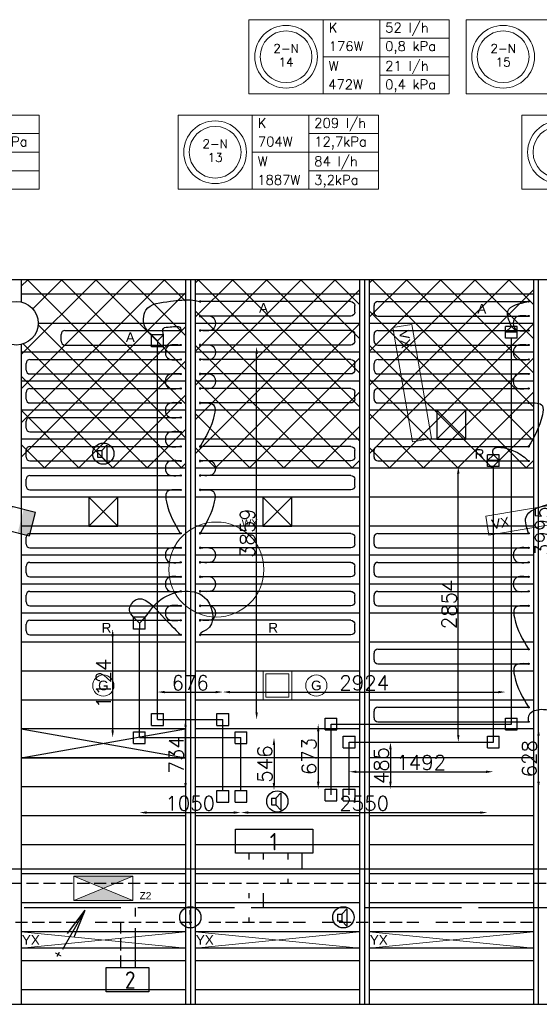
# Model space of a CAD drawing. Extents: x 7383 to 741080, y -570072 to -203000.
# Tile 34 of 43: x 484872 to 490248, y -283603 to -273410. Entities that reach past the tile are written whole.
import ezdxf
from ezdxf.enums import TextEntityAlignment as Align

# ---------------------------------------------------------------- set-up
doc = ezdxf.new("R2010")
doc.units = 0
doc.header["$LTSCALE"] = 25
for name, pattern in [('2322105', [47, 40, -7]), ('2322106', [47, 5, -2, 5, -2, 5, -2, 5, -2, 5, -2, 5, -7]), ('2322107', [2000, 1000, 1000]), ('2322108', [7, 5, -2])]:
    doc.linetypes.add(name, pattern=pattern)
doc.layers.get('0').update_dxf_attribs({"linetype": 'CONTINUOUS'})
doc.layers.get('DEFPOINTS').update_dxf_attribs({"linetype": 'CONTINUOUS'})
for name, color, linetype in [('000Vermogens2', 7, 'CONTINUOUS'), ('52', 3, 'CONTINUOUS'), ('60', 7, 'CONTINUOUS'), ('KP-bandraster', 5, 'CONTINUOUS'), ('KP-koppelingen', 6, 'CONTINUOUS'), ('KP-leidingen(aanvoer)', 5, 'CONTINUOUS'), ('KP-leidingen(retour)', 1, 'CONTINUOUS'), ('KP-Lucht aanvoer', 6, 'CONTINUOUS'), ('KP-lucht centreline', 2, 'CONTINUOUS'), ('KP-maatvoering', 7, 'CONTINUOUS'), ('KP-Melders', 3, 'CONTINUOUS'), ('KP-Oppervlak', 3, 'CONTINUOUS'), ('KP-panelen', 1, 'CONTINUOUS'), ('KP-registers', 4, 'CONTINUOUS'), ('KP-slangen', 7, 'CONTINUOUS'), ('KP-tekst', 7, 'CONTINUOUS'), ('SYM-W', 7, 'CONTINUOUS'), ('Thermostaat', 160, 'CONTINUOUS'), ('WL5501--', 130, 'CONTINUOUS'), ('WL5502--', 130, 'CONTINUOUS'), ('WL561---_AANVOER', 10, 'CONTINUOUS'), ('WL561---_RETOUR', 10, 'CONTINUOUS')]:
    doc.layers.add(name, color=color, linetype=linetype)
for name, color, linetype, lineweight in [('KP-Aluminium', 8, 'CONTINUOUS', 18), ('KP-Lucht retour', 3, 'CONTINUOUS', 18), ('KP-Verlichting', 2, 'CONTINUOUS', 18)]:
    doc.layers.add(name, color=color, linetype=linetype, lineweight=lineweight)
doc.styles.add('arial', font='ARIAL.TTF')
doc.styles.add('BURO-018', font='ISO96.shx', dxfattribs={"height": 90})
doc.styles.add('ISO', font='ISO.SHX')
doc.styles.add('VERWOL-1', font='ROMANS.SHX')
doc.dimstyles.new('MARTIN', dxfattribs={"dimscale": 0, "dimtxt": 50, "dimasz": 75, "dimexe": 4, "dimexo": 4, "dimgap": 20, "dimtad": 1, "dimdec": 0, "dimrnd": 0.01, "dimzin": 1, "dimdsep": 46, "dimtxsty": 'VERWOL-1', "dimcen": -25, "dimdle": 1, "dimclrd": 7, "dimclre": 2, "dimclrt": 7, "dimadec": 0, "dimazin": 0, "dimtfac": 1, "dimtdec": 0, "dimtix": 1, "dimtofl": 0, "dimtmove": 0, "dimatfit": 3, "dimldrblk": 'OBLIQUE', "dimfxl": 0, "dimtvp": 33.333333, "dimtolj": 1, "dimtzin": 1, "dimarcsym": 0})
pattern_1 = [(45, (288907.47, -39046.92), (-176.7767, 176.7767), []), (135, (288907.47, -39046.92), (-176.7767, -176.7767), [])]

# ---------------------------------------------------------------- blocks, each defined once
blk = doc.blocks.new('Register A')
at = {"layer": 'KP-registers', "linetype": 'Continuous'}
for p, q in [((90, 225), (1644, 225)), ((50, 115), (50, 185)), ((90, 75), (1644, 75))]:
    blk.add_line(p, q, dxfattribs=at)
for centre in [(1650, 225), (1650, 75)]:
    blk.add_circle(centre, 6, dxfattribs=at)
for centre, start, end in [((90, 185), 90, 180), ((90, 115), 180, 270)]:
    blk.add_arc(centre, 40, start, end, dxfattribs=at)
blk = doc.blocks.new('*D1552')
at = {"layer": 'DEFPOINTS', "color": 0, "linetype": 'Continuous', "transparency": 16777216}
for p in [(486974, -280370), (486298, -280594), (486974, -280655)]:
    blk.add_point(p, dxfattribs=at)
at = {"layer": 'KP-maatvoering', "color": 7, "linetype": 'Continuous', "lineweight": -2, "transparency": 16777216}
blk.add_line((486373, -280370), (486899, -280370), dxfattribs=at)
at = {"layer": 'KP-maatvoering', "color": 7, "linetype": 'Continuous', "transparency": 16777216}
for points in [[(486373, -280358), (486373, -280383), (486298, -280370)], [(486899, -280358), (486899, -280383), (486974, -280370)]]:
    blk.add_solid(points, dxfattribs=at)
at = {"layer": 'KP-maatvoering', "color": 7, "linetype": 'Continuous', "transparency": 16777216, "insert": (486636, -280275), "char_height": 150, "attachment_point": 5, "style": 'VERWOL-1'}
blk.add_mtext('\\A1;676', dxfattribs=at)
blk = doc.blocks.new('_OBLIQUE')
at = {"color": 0, "linetype": 'ByBlock'}
blk.add_line((-0.5, -0.5), (0.5, 0.5), dxfattribs=at)
blk = doc.blocks.new('*D1553')
at = {"layer": 'DEFPOINTS', "color": 0, "linetype": 'Continuous', "transparency": 16777216}
for p in [(489898, -280370), (486974, -280594), (489898, -280655)]:
    blk.add_point(p, dxfattribs=at)
at = {"layer": 'KP-maatvoering', "color": 7, "linetype": 'Continuous', "lineweight": -2, "transparency": 16777216}
blk.add_line((487049, -280370), (489823, -280370), dxfattribs=at)
at = {"layer": 'KP-maatvoering', "color": 7, "linetype": 'Continuous', "transparency": 16777216}
for points in [[(487049, -280358), (487049, -280383), (486974, -280370)], [(489823, -280358), (489823, -280383), (489898, -280370)]]:
    blk.add_solid(points, dxfattribs=at)
at = {"layer": 'KP-maatvoering', "color": 7, "linetype": 'Continuous', "transparency": 16777216, "insert": (488436, -280275), "char_height": 150, "attachment_point": 5, "style": 'VERWOL-1'}
blk.add_mtext('\\A1;2924', dxfattribs=at)
blk = doc.blocks.new('*D1554')
at = {"layer": 'DEFPOINTS', "color": 0, "linetype": 'Continuous', "transparency": 16777216}
for p in [(486111, -281269), (487161, -281269), (487161, -281618)]:
    blk.add_point(p, dxfattribs=at)
at = {"layer": 'KP-maatvoering', "color": 7, "linetype": 'Continuous', "lineweight": -2, "transparency": 16777216}
blk.add_line((486186, -281618), (487086, -281618), dxfattribs=at)
at = {"layer": 'KP-maatvoering', "color": 7, "linetype": 'Continuous', "transparency": 16777216}
for points in [[(486186, -281605), (486186, -281630), (486111, -281618)], [(487086, -281605), (487086, -281630), (487161, -281618)]]:
    blk.add_solid(points, dxfattribs=at)
at = {"layer": 'KP-maatvoering', "color": 7, "linetype": 'Continuous', "transparency": 16777216, "insert": (486636, -281523), "char_height": 150, "attachment_point": 5, "style": 'VERWOL-1'}
blk.add_mtext('\\A1;1050', dxfattribs=at)
blk = doc.blocks.new('*D1555')
at = {"layer": 'DEFPOINTS', "color": 0, "linetype": 'Continuous', "transparency": 16777216}
for p in [(487161, -281269), (489711, -281269), (489711, -281618)]:
    blk.add_point(p, dxfattribs=at)
at = {"layer": 'KP-maatvoering', "color": 7, "linetype": 'Continuous', "lineweight": -2, "transparency": 16777216}
blk.add_line((487236, -281618), (489636, -281618), dxfattribs=at)
at = {"layer": 'KP-maatvoering', "color": 7, "linetype": 'Continuous', "transparency": 16777216}
for points in [[(487236, -281605), (487236, -281630), (487161, -281618)], [(489636, -281605), (489636, -281630), (489711, -281618)]]:
    blk.add_solid(points, dxfattribs=at)
at = {"layer": 'KP-maatvoering', "color": 7, "linetype": 'Continuous', "transparency": 16777216, "insert": (488436, -281523), "char_height": 150, "attachment_point": 5, "style": 'VERWOL-1'}
blk.add_mtext('\\A1;2550', dxfattribs=at)
blk = doc.blocks.new('*D1556')
at = {"layer": 'DEFPOINTS', "color": 0, "linetype": 'Continuous', "transparency": 16777216}
for p in [(487161, -280842), (487161, -281388), (487503, -281388)]:
    blk.add_point(p, dxfattribs=at)
at = {"layer": 'KP-maatvoering', "color": 7, "linetype": 'Continuous', "lineweight": -2, "transparency": 16777216}
blk.add_line((487503, -280917), (487503, -281313), dxfattribs=at)
at = {"layer": 'KP-maatvoering', "color": 7, "linetype": 'Continuous', "transparency": 16777216}
for points in [[(487490, -280917), (487515, -280917), (487503, -280842)], [(487490, -281313), (487515, -281313), (487503, -281388)]]:
    blk.add_solid(points, dxfattribs=at)
at = {"layer": 'KP-maatvoering', "color": 7, "linetype": 'Continuous', "transparency": 16777216, "insert": (487408, -281115), "char_height": 150, "attachment_point": 5, "rotation": 90, "style": 'VERWOL-1'}
blk.add_mtext('\\A1;546', dxfattribs=at)
blk = doc.blocks.new('*D1557')
at = {"layer": 'DEFPOINTS', "color": 0, "linetype": 'Continuous', "transparency": 16777216}
for p in [(486974, -280655), (486588, -281388), (486974, -281388)]:
    blk.add_point(p, dxfattribs=at)
at = {"layer": 'KP-maatvoering', "color": 7, "linetype": 'Continuous', "lineweight": -2, "transparency": 16777216}
blk.add_line((486588, -280730), (486588, -281313), dxfattribs=at)
at = {"layer": 'KP-maatvoering', "color": 7, "linetype": 'Continuous', "transparency": 16777216}
for points in [[(486575, -280730), (486600, -280730), (486588, -280655)], [(486575, -281313), (486600, -281313), (486588, -281388)]]:
    blk.add_solid(points, dxfattribs=at)
at = {"layer": 'KP-maatvoering', "color": 7, "linetype": 'Continuous', "transparency": 16777216, "insert": (486493, -281021), "char_height": 150, "attachment_point": 5, "rotation": 90, "style": 'VERWOL-1'}
blk.add_mtext('\\A1;734', dxfattribs=at)
blk = doc.blocks.new('*D1622')
at = {"layer": 'DEFPOINTS', "color": 0, "linetype": 'Continuous', "transparency": 16777216}
for p in [(488280, -280888), (489772, -280889), (489772, -281195)]:
    blk.add_point(p, dxfattribs=at)
at = {"layer": 'KP-maatvoering', "color": 7, "linetype": 'Continuous', "lineweight": -2, "transparency": 16777216}
blk.add_line((488355, -281195), (489697, -281195), dxfattribs=at)
at = {"layer": 'KP-maatvoering', "color": 7, "linetype": 'Continuous', "transparency": 16777216}
for points in [[(488355, -281183), (488355, -281208), (488280, -281195)], [(489697, -281183), (489697, -281208), (489772, -281195)]]:
    blk.add_solid(points, dxfattribs=at)
at = {"layer": 'KP-maatvoering', "color": 7, "linetype": 'Continuous', "transparency": 16777216, "insert": (489026, -281100), "char_height": 150, "attachment_point": 5, "style": 'VERWOL-1'}
blk.add_mtext('\\A1;1492', dxfattribs=at)
blk = doc.blocks.new('*D1623')
at = {"layer": 'DEFPOINTS', "color": 0, "linetype": 'Continuous', "transparency": 16777216}
for p in [(488280, -280888), (488280, -281374), (488708, -281374)]:
    blk.add_point(p, dxfattribs=at)
at = {"layer": 'KP-maatvoering', "color": 7, "linetype": 'Continuous', "lineweight": -2, "transparency": 16777216}
blk.add_line((488708, -280963), (488708, -281299), dxfattribs=at)
at = {"layer": 'KP-maatvoering', "color": 7, "linetype": 'Continuous', "transparency": 16777216}
for points in [[(488695, -280963), (488720, -280963), (488708, -280888)], [(488695, -281299), (488720, -281299), (488708, -281374)]]:
    blk.add_solid(points, dxfattribs=at)
at = {"layer": 'KP-maatvoering', "color": 7, "linetype": 'Continuous', "transparency": 16777216, "insert": (488613, -281131), "char_height": 150, "attachment_point": 5, "rotation": 90, "style": 'VERWOL-1'}
blk.add_mtext('\\A1;485', dxfattribs=at)
blk = doc.blocks.new('*D1624')
at = {"layer": 'DEFPOINTS', "color": 0, "linetype": 'Continuous', "transparency": 16777216}
for p in [(488093, -280701), (487960, -281374), (488093, -281374)]:
    blk.add_point(p, dxfattribs=at)
at = {"layer": 'KP-maatvoering', "color": 7, "linetype": 'Continuous', "lineweight": -2, "transparency": 16777216}
blk.add_line((487960, -280776), (487960, -281299), dxfattribs=at)
at = {"layer": 'KP-maatvoering', "color": 7, "linetype": 'Continuous', "transparency": 16777216}
for points in [[(487948, -280776), (487973, -280776), (487960, -280701)], [(487948, -281299), (487973, -281299), (487960, -281374)]]:
    blk.add_solid(points, dxfattribs=at)
at = {"layer": 'KP-maatvoering', "color": 7, "linetype": 'Continuous', "transparency": 16777216, "insert": (487865, -281037), "char_height": 150, "attachment_point": 5, "rotation": 90, "style": 'VERWOL-1'}
blk.add_mtext('\\A1;673', dxfattribs=at)
blk = doc.blocks.new('*D1625')
at = {"layer": 'DEFPOINTS', "color": 0, "linetype": 'Continuous', "transparency": 16777216}
for p in [(490240, -280746), (490442, -280746), (490442, -281374)]:
    blk.add_point(p, dxfattribs=at)
at = {"layer": 'KP-maatvoering', "color": 7, "linetype": 'Continuous', "lineweight": -2, "transparency": 16777216}
blk.add_line((490240, -281299), (490240, -280821), dxfattribs=at)
at = {"layer": 'KP-maatvoering', "color": 7, "linetype": 'Continuous', "transparency": 16777216}
for points in [[(490227, -280821), (490252, -280821), (490240, -280746)], [(490227, -281299), (490252, -281299), (490240, -281374)]]:
    blk.add_solid(points, dxfattribs=at)
at = {"layer": 'KP-maatvoering', "color": 7, "linetype": 'Continuous', "transparency": 16777216, "insert": (490145, -281060), "char_height": 150, "attachment_point": 5, "rotation": 90, "style": 'VERWOL-1'}
blk.add_mtext('\\A1;628', dxfattribs=at)
blk = doc.blocks.new('*D1629')
at = {"layer": 'DEFPOINTS', "color": 0, "linetype": 'Continuous', "transparency": 16777216}
for p in [(489410, -278035), (489772, -278035), (489772, -280889)]:
    blk.add_point(p, dxfattribs=at)
at = {"layer": 'KP-maatvoering', "color": 7, "linetype": 'Continuous', "lineweight": -2, "transparency": 16777216}
blk.add_line((489410, -280814), (489410, -278110), dxfattribs=at)
at = {"layer": 'KP-maatvoering', "color": 7, "linetype": 'Continuous', "transparency": 16777216}
for points in [[(489397, -278110), (489422, -278110), (489410, -278035)], [(489397, -280814), (489422, -280814), (489410, -280889)]]:
    blk.add_solid(points, dxfattribs=at)
at = {"layer": 'KP-maatvoering', "color": 7, "linetype": 'Continuous', "transparency": 16777216, "insert": (489315, -279462), "char_height": 150, "attachment_point": 5, "rotation": 90, "style": 'VERWOL-1'}
blk.add_mtext('\\A1;2854', dxfattribs=at)
blk = doc.blocks.new('*D1630')
at = {"layer": 'DEFPOINTS', "color": 0, "linetype": 'Continuous', "transparency": 16777216}
for p in [(489960, -276707), (490375, -276707), (489960, -280701)]:
    blk.add_point(p, dxfattribs=at)
at = {"layer": 'KP-maatvoering', "color": 7, "linetype": 'Continuous', "lineweight": -2, "transparency": 16777216}
blk.add_line((490375, -280626), (490375, -276782), dxfattribs=at)
at = {"layer": 'KP-maatvoering', "color": 7, "linetype": 'Continuous', "transparency": 16777216}
for points in [[(490362, -276782), (490387, -276782), (490375, -276707)], [(490362, -280626), (490387, -280626), (490375, -280701)]]:
    blk.add_solid(points, dxfattribs=at)
at = {"layer": 'KP-maatvoering', "color": 7, "linetype": 'Continuous', "transparency": 16777216, "insert": (490280, -278704), "char_height": 150, "attachment_point": 5, "rotation": 90, "style": 'VERWOL-1'}
blk.add_mtext('\\A1;3995', dxfattribs=at)
blk = doc.blocks.new('*D1635')
at = {"layer": 'DEFPOINTS', "color": 0, "linetype": 'Continuous', "transparency": 16777216}
for p in [(485834, -279718), (486111, -279718), (486172, -280842)]:
    blk.add_point(p, dxfattribs=at)
at = {"layer": 'KP-maatvoering', "color": 7, "linetype": 'Continuous', "lineweight": -2, "transparency": 16777216}
blk.add_line((485834, -280767), (485834, -279793), dxfattribs=at)
at = {"layer": 'KP-maatvoering', "color": 7, "linetype": 'Continuous', "transparency": 16777216}
for points in [[(485821, -279793), (485846, -279793), (485834, -279718)], [(485821, -280767), (485846, -280767), (485834, -280842)]]:
    blk.add_solid(points, dxfattribs=at)
at = {"layer": 'KP-maatvoering', "color": 7, "linetype": 'Continuous', "transparency": 16777216, "insert": (485739, -280280), "char_height": 150, "attachment_point": 5, "rotation": 90, "style": 'VERWOL-1'}
blk.add_mtext('\\A1;1124', dxfattribs=at)
blk = doc.blocks.new('*D1636')
at = {"layer": 'DEFPOINTS', "color": 0, "linetype": 'Continuous', "transparency": 16777216}
for p in [(486298, -276795), (487323, -276795), (486359, -280655)]:
    blk.add_point(p, dxfattribs=at)
at = {"layer": 'KP-maatvoering', "color": 7, "linetype": 'Continuous', "lineweight": -2, "transparency": 16777216}
blk.add_line((487323, -280580), (487323, -276870), dxfattribs=at)
at = {"layer": 'KP-maatvoering', "color": 7, "linetype": 'Continuous', "transparency": 16777216}
for points in [[(487311, -276870), (487336, -276870), (487323, -276795)], [(487311, -280580), (487336, -280580), (487323, -280655)]]:
    blk.add_solid(points, dxfattribs=at)
at = {"layer": 'KP-maatvoering', "color": 7, "linetype": 'Continuous', "transparency": 16777216, "insert": (487228, -278725), "char_height": 150, "attachment_point": 5, "rotation": 90, "style": 'VERWOL-1'}
blk.add_mtext('\\A1;3859', dxfattribs=at)
blk = doc.blocks.new('SW30485012')
at = {"color": 0, "linetype": 'Continuous'}
for p, q in [((-2.5, 2.5), (-2.5, -2.5)), ((2.5, 2.5), (-2.5, 2.5)), ((2.5, -2.5), (2.5, 2.5)), ((-2.5, -2.5), (2.5, -2.5))]:
    blk.add_line(p, q, dxfattribs=at)
blk.add_solid([(-2.5, 0), (2.5, 0), (-2.5, -2.5), (2.5, -2.5)], dxfattribs=at)
at = {"color": 0, "linetype": 'Continuous', "style": 'BURO-018', "flags": 1}
blk.add_attdef('W_ID', (0, 0), '', height=1.8, dxfattribs=at)

msp = doc.modelspace()

# ---------------------------------------------------------------- hatches: boundary and pattern name
at = {"layer": 'KP-Aluminium', "linetype": 'Continuous'}
h = msp.add_hatch(dxfattribs=at)
h.set_pattern_fill('ANSI37', color=256, scale=2000)
h.set_pattern_definition(pattern_1)
h.paths.add_polyline_path([(486587.6, -276102.6), (484887.6, -276102.6), (484887.6, -276252.6), (486587.6, -276252.6)])
h.paths.add_polyline_path([(486587.6, -276252.6), (484887.6, -276252.6), (484887.6, -276333.3, -0.3500011), (485062.6, -276552.6), (486587.6, -276552.6)])
h.paths.add_polyline_path([(486587.6, -276552.6), (485062.6, -276552.6, -0.3500011), (484887.6, -276772), (484887.6, -276852.6), (486587.6, -276852.6)])
h.paths.add_polyline_path([(486587.6, -276852.6), (484887.6, -276852.6), (484887.6, -277152.6), (486587.6, -277152.6)])
h.paths.add_polyline_path([(486587.6, -277152.6), (484887.6, -277152.6), (484887.6, -277452.6), (486587.6, -277452.6)])
h.paths.add_polyline_path([(486587.6, -277452.6), (484887.6, -277452.6), (484887.6, -277752.6), (486587.6, -277752.6)])
h.paths.add_polyline_path([(486587.6, -277752.6), (484887.6, -277752.6), (484887.6, -278052.6), (486587.6, -278052.6)])
h = msp.add_hatch(dxfattribs=at)
h.set_pattern_fill('ANSI37', color=256, scale=2000)
h.set_pattern_definition(pattern_1)
h.paths.add_polyline_path([(488387.6, -276102.6), (486687.6, -276102.6), (486687.6, -276252.6), (488387.6, -276252.6)])
h.paths.add_polyline_path([(488387.6, -276252.6), (486687.6, -276252.6), (486687.6, -276552.6), (488387.6, -276552.6)])
h.paths.add_polyline_path([(488387.6, -276552.6), (486687.6, -276552.6), (486687.6, -276852.6), (488387.6, -276852.6)])
h.paths.add_polyline_path([(488387.6, -276852.6), (486687.6, -276852.6), (486687.6, -277152.6), (488387.6, -277152.6)])
h.paths.add_polyline_path([(488387.6, -277152.6), (486687.6, -277152.6), (486687.6, -277452.6), (488387.6, -277452.6)])
h.paths.add_polyline_path([(488387.6, -277452.6), (486687.6, -277452.6), (486687.6, -277752.6), (488387.6, -277752.6)])
h.paths.add_polyline_path([(488387.6, -277752.6), (486687.6, -277752.6), (486687.6, -278052.6), (488387.6, -278052.6)])
h = msp.add_hatch(dxfattribs=at)
h.set_pattern_fill('ANSI37', color=256, scale=2000)
h.set_pattern_definition([(45, (290707.47, -39046.92), (-176.7767, 176.7767), []), (135, (290707.47, -39046.92), (-176.7767, -176.7767), [])])
h.paths.add_polyline_path([(490187.6, -276102.6), (488487.6, -276102.6), (488487.6, -276252.6), (490187.6, -276252.6)])
h.paths.add_polyline_path([(490187.6, -276252.6), (488487.6, -276252.6), (488487.6, -276552.6), (490187.6, -276552.6)])
h.paths.add_polyline_path([(490187.6, -276552.6), (488487.6, -276552.6), (488487.6, -276852.6), (490187.6, -276852.6)])
h.paths.add_polyline_path([(490187.6, -276852.6), (488487.6, -276852.6), (488487.6, -277152.6), (490187.6, -277152.6)])
h.paths.add_polyline_path([(490187.6, -277152.6), (488487.6, -277152.6), (488487.6, -277452.6), (490187.6, -277452.6)])
h.paths.add_polyline_path([(490187.6, -277452.6), (488487.6, -277452.6), (488487.6, -277752.6), (490187.6, -277752.6)])
h.paths.add_polyline_path([(490187.6, -277752.6), (488487.6, -277752.6), (488487.6, -278052.6), (490187.6, -278052.6)])
at = {"layer": 'KP-Verlichting', "linetype": 'Continuous'}
h = msp.add_hatch(color=256, dxfattribs=at)
h.paths.add_polyline_path([(485432.9, -282277), (485737.6, -282402.6), (486042.4, -282277)])
h.paths.add_polyline_path([(486042.4, -282528.3), (485737.6, -282402.6), (485432.9, -282528.3)])

# ---------------------------------------------------------------- linework, layer by layer
at = {"layer": '000Vermogens2', "linetype": 'Continuous', "lineweight": 0}
for p, q in [((487243.8, -273409.8), (487243.8, -274177.7)), ((487243.8, -273409.8), (489316.7, -273409.8)), ((488011.7, -273409.8), (488011.7, -274177.7)), ((488597, -273793.8), (488597, -273409.8)), ((489316.7, -273409.8), (489316.7, -274177.7)), ((489490, -273409.8), (489490, -274177.7)), ((489490, -273409.8), (491562.8, -273409.8)), ((488597, -273601.8), (489316.7, -273601.8)), ((488011.7, -273793.8), (489316.7, -273793.8)), ((488597, -273793.8), (488597, -274177.7)), ((488597, -273985.7), (489316.7, -273985.7)), ((487243.8, -274177.7), (489316.7, -274177.7)), ((489490, -274177.7), (491562.8, -274177.7)), ((482999.5, -274397.6), (485072.4, -274397.6)), ((485072.4, -274397.6), (485072.4, -275165.4)), ((486510.1, -274397.6), (486510.1, -275165.4)), ((486510.1, -274397.6), (488583, -274397.6)), ((487278, -274397.6), (487278, -275165.4)), ((487863.2, -274781.5), (487863.2, -274397.6)), ((488583, -274397.6), (488583, -275165.4)), ((490067.1, -274397.6), (490067.1, -275165.4)), ((490067.1, -274397.6), (492140, -274397.6)), ((484352.6, -274589.5), (485072.4, -274589.5)), ((487863.2, -274589.5), (488583, -274589.5)), ((483767.4, -274781.5), (485072.4, -274781.5)), ((483767.4, -274781.5), (485072.4, -274781.5)), ((487278, -274781.5), (488583, -274781.5)), ((487863.2, -274781.5), (487863.2, -275165.4)), ((484352.6, -274973.5), (485072.4, -274973.5)), ((487863.2, -274973.5), (488583, -274973.5)), ((482999.5, -275165.4), (485072.4, -275165.4)), ((486510.1, -275165.4), (488583, -275165.4)), ((490067.1, -275165.4), (492140, -275165.4))]:
    msp.add_line(p, q, dxfattribs=at)
for centre, radius in [((487627.8, -273793.8), 324.2), ((489873.9, -273793.8), 324.2), ((487627.8, -273793.8), 267.6), ((489873.9, -273793.8), 267.6), ((486894, -274781.5), 324.2), ((490451, -274781.5), 324.2), ((486894, -274781.5), 267.6), ((490451, -274781.5), 267.6)]:
    msp.add_circle(centre, radius, dxfattribs=at)
at = {"layer": '52', "color": 1, "linetype": 'Continuous'}
for p in [(485317.4, -283031.2), (485366.2, -282868), (485434.2, -282907.3)]:
    msp.add_line(p, (485549.5, -282629.1), dxfattribs=at)
at = {"layer": 'KP-bandraster', "linetype": 'Continuous'}
for p, q in [((484887.6, -276102.6), (484887.6, -276333.3)), ((486587.6, -276102.6), (486587.6, -283602.6)), ((486687.6, -276102.6), (486687.6, -283602.6)), ((488387.6, -276102.6), (488387.6, -283602.6)), ((488487.6, -276102.6), (488487.6, -283602.6)), ((490187.6, -276102.6), (490187.6, -283602.6)), ((484887.6, -276772), (484887.6, -283602.6))]:
    msp.add_line(p, q, dxfattribs=at)
msp.add_circle((484837.6, -276552.6), 225, dxfattribs=at)
at = {"layer": 'KP-koppelingen', "linetype": 'Continuous'}
for p, q in [((489898.8, -276706.7), (489898.9, -276585.1)), ((489898.8, -276645.9), (489959.7, -276585.1)), ((490020.5, -276585.2), (489898.9, -276585.1)), ((489959.7, -276585.1), (490020.5, -276646)), ((490020.4, -276706.8), (490020.5, -276585.2)), ((486237.1, -276795.5), (486237.1, -276673.8)), ((486358.8, -276673.8), (486237.1, -276673.8)), ((486237.1, -276673.8), (486297.9, -276734.7)), ((486297.9, -276734.7), (486358.8, -276673.8)), ((486358.7, -276795.5), (486358.8, -276673.8)), ((490020.5, -276646), (489898.8, -276645.9)), ((490020.4, -276706.8), (489898.8, -276706.7)), ((486358.7, -276795.5), (486237.1, -276795.5)), ((486297.9, -276734.7), (486297.9, -276795.5)), ((489711.6, -278035), (489711.7, -277913.3)), ((489711.6, -277974.1), (489772.5, -277913.4)), ((489833.3, -277913.4), (489711.7, -277913.3)), ((489772.5, -277913.4), (489833.3, -277974.2)), ((489833.2, -278035.1), (489833.3, -277913.4)), ((489833.3, -277974.2), (489711.6, -277974.1)), ((489833.2, -278035.1), (489711.6, -278035)), ((486049.9, -279718.2), (486049.9, -279596.6)), ((486171.6, -279596.6), (486049.9, -279596.6)), ((486049.9, -279596.6), (486110.7, -279657.4)), ((486110.7, -279657.4), (486171.6, -279596.6)), ((486110.7, -279657.4), (486110.7, -279718.2)), ((486171.5, -279718.3), (486171.6, -279596.6)), ((486171.5, -279718.3), (486049.9, -279718.2)), ((486237.1, -280715.4), (486237.1, -280593.8)), ((486237.1, -280593.8), (486358.7, -280593.8)), ((486358.7, -280715.4), (486358.7, -280593.8)), ((486913.1, -280715.5), (486913.2, -280593.9)), ((486913.2, -280593.9), (487034.8, -280593.9)), ((487034.8, -280715.5), (487034.8, -280593.9)), ((488032.3, -280762), (488032.3, -280640.3)), ((488032.3, -280640.3), (488153.9, -280640.3)), ((488153.9, -280762), (488153.9, -280640.3)), ((489898.8, -280762.1), (489898.8, -280640.5)), ((489898.8, -280640.5), (490020.4, -280640.5)), ((490020.4, -280762.2), (490020.4, -280640.5)), ((486049.9, -280902.6), (486049.9, -280781)), ((486049.9, -280781), (486171.5, -280781)), ((486171.5, -280902.6), (486171.5, -280781)), ((486237.1, -280715.4), (486358.7, -280715.4)), ((486913.1, -280715.5), (487034.8, -280715.5)), ((487100.3, -280902.7), (487100.4, -280781.1)), ((487100.4, -280781.1), (487222, -280781.1)), ((487222, -280902.7), (487222, -280781.1)), ((488032.3, -280762), (488153.9, -280762)), ((489898.8, -280762.1), (490020.4, -280762.2)), ((486049.9, -280902.6), (486171.5, -280902.6)), ((487100.3, -280902.7), (487222, -280902.7)), ((488219.5, -280949.2), (488219.5, -280827.5)), ((488219.5, -280827.5), (488341.1, -280827.5)), ((488341.1, -280949.2), (488341.1, -280827.5)), ((489711.6, -280949.3), (489711.6, -280827.7)), ((489711.6, -280827.7), (489833.2, -280827.7)), ((489833.2, -280949.3), (489833.2, -280827.7)), ((488219.5, -280949.2), (488341.1, -280949.2)), ((489711.6, -280949.3), (489833.2, -280949.3)), ((486913.1, -281509.9), (486913.1, -281388.3)), ((486913.1, -281388.3), (487034.8, -281388.3)), ((487034.8, -281509.9), (487034.8, -281388.3)), ((487100.3, -281509.9), (487100.3, -281388.3)), ((487100.3, -281388.3), (487222, -281388.3)), ((487222, -281509.9), (487222, -281388.3)), ((488032.3, -281495.4), (488032.3, -281373.8)), ((488032.3, -281373.8), (488153.9, -281373.8)), ((488153.9, -281495.5), (488153.9, -281373.8)), ((488219.5, -281495.4), (488219.5, -281373.8)), ((488219.5, -281373.8), (488341.1, -281373.8)), ((488341.1, -281495.5), (488341.1, -281373.8)), ((486913.1, -281509.9), (487034.8, -281509.9)), ((487100.3, -281509.9), (487222, -281509.9)), ((488032.3, -281495.4), (488153.9, -281495.5)), ((488219.5, -281495.4), (488341.1, -281495.5))]:
    msp.add_line(p, q, dxfattribs=at)
at = {"layer": 'KP-leidingen(aanvoer)', "linetype": 'Continuous'}
for p, q in [((489959.6, -280701.3), (489959.6, -276706.8)), ((486110.7, -280841.8), (486110.7, -279718.2)), ((488093.1, -280701.1), (489959.6, -280701.3)), ((488093.1, -281434.6), (488093.1, -280701.1)), ((486110.7, -280841.8), (487161.2, -280841.9)), ((487161.2, -281388.3), (487161.2, -280841.9))]:
    msp.add_line(p, q, dxfattribs=at)
at = {"layer": 'KP-leidingen(retour)', "linetype": 'Continuous'}
for p, q in [((486297.9, -280654.6), (486297.9, -276795.5)), ((489772.4, -280888.5), (489772.4, -278035)), ((486297.9, -280654.6), (486974, -280654.7)), ((486974, -281388.3), (486974, -280654.7)), ((488280.3, -280888.4), (489772.4, -280888.5)), ((488280.3, -281434.6), (488280.3, -280888.4))]:
    msp.add_line(p, q, dxfattribs=at)
at = {"layer": 'KP-Lucht aanvoer', "linetype": 'Continuous'}
for p, q in [((489187.5, -277452.6), (489187.4, -277752.6)), ((489187.4, -277752.6), (489487.2, -277452.6)), ((489487.2, -277452.6), (489187.5, -277452.6)), ((489187.5, -277452.6), (489487.4, -277752.6)), ((489487.4, -277752.6), (489487.2, -277452.6)), ((489187.4, -277752.6), (489487.4, -277752.6)), ((485587.8, -278352.6), (485587.6, -278652.6)), ((485587.6, -278652.6), (485887.5, -278352.6)), ((485887.5, -278352.6), (485587.8, -278352.6)), ((485587.8, -278352.6), (485887.6, -278652.6)), ((485887.6, -278652.6), (485887.5, -278352.6)), ((487387.8, -278352.6), (487387.6, -278652.6)), ((487387.6, -278652.6), (487687.5, -278352.6)), ((487687.5, -278352.6), (487387.8, -278352.6)), ((487387.8, -278352.6), (487687.6, -278652.6)), ((487687.6, -278652.6), (487687.5, -278352.6)), ((485587.6, -278652.6), (485887.6, -278652.6)), ((487387.6, -278652.6), (487687.6, -278652.6)), ((484887.6, -280752.6), (484887.6, -281052.6)), ((486587.6, -280752.6), (484887.6, -280752.6)), ((484887.6, -280752.6), (486587.6, -281052.6)), ((484887.6, -281052.6), (486587.6, -280752.6)), ((486587.6, -281052.6), (486587.6, -280752.6)), ((484887.6, -281052.6), (486587.6, -281052.6))]:
    msp.add_line(p, q, dxfattribs=at)
at = {"layer": 'KP-lucht centreline', "linetype": 'Continuous'}
for p, q in [((486637.6, -276102.6), (486637.6, -283602.6)), ((488437.6, -276102.6), (488437.6, -283602.6)), ((490237.6, -276102.6), (490237.6, -283602.6))]:
    msp.add_line(p, q, dxfattribs=at)
at = {"layer": 'KP-Lucht retour', "linetype": 'Continuous'}
for p, q in [((487390, -280152.6), (487389.7, -280452.6)), ((487685.8, -280152.6), (487390, -280152.6)), ((487418.7, -280181.9), (487418.5, -280423.5)), ((487418.7, -280181.9), (487657, -280181.9)), ((487657.3, -280423.5), (487657, -280181.9)), ((487686.1, -280452.6), (487685.8, -280152.6)), ((487389.7, -280452.6), (487617.6, -280452.6)), ((487418.5, -280423.5), (487657.3, -280423.5)), ((487617.6, -280452.6), (487686.1, -280452.6))]:
    msp.add_line(p, q, dxfattribs=at)
at = {"layer": 'KP-Melders', "linetype": 'Continuous'}
for p, q in [((485720.8, -277868.2), (485772.8, -277812.9)), ((485772.8, -277812.9), (485772.8, -277993.6)), ((485677.8, -277868.2), (485720.8, -277868.2)), ((485677.8, -277868.2), (485677.8, -277938.2)), ((485677.8, -277938.2), (485720.8, -277938.2)), ((485677.8, -277938.2), (485720.8, -277938.2)), ((485720.8, -277868.2), (485720.8, -277938.2)), ((485720.8, -277938.2), (485772.8, -277993.6)), ((487520.8, -281468.2), (487572.8, -281412.9)), ((487572.8, -281412.9), (487572.8, -281593.6)), ((487477.8, -281468.2), (487520.8, -281468.2)), ((487477.8, -281468.2), (487477.8, -281538.2)), ((487520.8, -281468.2), (487520.8, -281538.2)), ((487477.8, -281538.2), (487520.8, -281538.2)), ((487477.8, -281538.2), (487520.8, -281538.2)), ((487520.8, -281538.2), (487572.8, -281593.6)), ((488204.2, -282668.2), (488256.2, -282612.9)), ((488256.2, -282612.9), (488256.2, -282793.6)), ((488161.2, -282668.2), (488204.2, -282668.2)), ((488161.2, -282668.2), (488161.2, -282738.2)), ((488161.2, -282738.2), (488204.2, -282738.2)), ((488161.2, -282738.2), (488204.2, -282738.2)), ((488204.2, -282668.2), (488204.2, -282738.2)), ((488204.2, -282738.2), (488256.2, -282793.6))]:
    msp.add_line(p, q, dxfattribs=at)
for centre in [(485737.6, -277902.6), (487537.6, -281502.6), (486637.6, -282702.6), (488221, -282702.6)]:
    msp.add_circle(centre, 110, dxfattribs=at)
at = {"layer": 'KP-Oppervlak', "linetype": 'Continuous'}
for p, q in [((517687.6, -276102.6), (448387.6, -276102.6)), ((466887.6, -283602.6), (517687.6, -283602.6))]:
    msp.add_line(p, q, dxfattribs=at)
at = {"layer": 'KP-panelen', "linetype": 'Continuous'}
for p, q in [((486587.6, -276252.6), (484887.6, -276252.6)), ((488387.6, -276252.6), (486687.6, -276252.6)), ((490187.6, -276252.6), (488487.6, -276252.6)), ((485062.6, -276552.6), (486587.6, -276552.6)), ((486687.6, -276552.6), (488387.6, -276552.6)), ((488487.6, -276552.6), (490187.6, -276552.6)), ((486587.6, -276852.6), (484887.6, -276852.6)), ((488387.6, -276852.6), (486687.6, -276852.6)), ((490187.6, -276852.6), (488487.6, -276852.6)), ((486587.6, -277152.6), (484887.6, -277152.6)), ((488387.6, -277152.6), (486687.6, -277152.6)), ((490187.6, -277152.6), (488487.6, -277152.6)), ((486587.6, -277452.6), (484887.6, -277452.6)), ((488387.6, -277452.6), (486687.6, -277452.6)), ((490187.6, -277452.6), (488487.6, -277452.6)), ((486587.6, -277752.6), (484887.6, -277752.6)), ((488387.6, -277752.6), (486687.6, -277752.6)), ((490187.6, -277752.6), (488487.6, -277752.6)), ((486587.6, -278052.6), (484887.6, -278052.6)), ((488387.6, -278052.6), (486687.6, -278052.6)), ((490187.6, -278052.6), (488487.6, -278052.6)), ((486587.6, -278352.6), (484887.6, -278352.6)), ((488387.6, -278352.6), (486687.6, -278352.6)), ((490187.6, -278352.6), (488487.6, -278352.6)), ((486587.6, -278652.6), (484887.6, -278652.6)), ((488387.6, -278652.6), (486687.6, -278652.6)), ((490187.6, -278652.6), (488487.6, -278652.6)), ((486587.6, -278952.6), (484887.6, -278952.6)), ((488387.6, -278952.6), (486687.6, -278952.6)), ((490187.6, -278952.6), (488487.6, -278952.6)), ((486587.6, -279252.6), (484887.6, -279252.6)), ((488387.6, -279252.6), (486687.6, -279252.6)), ((490187.6, -279252.6), (488487.6, -279252.6)), ((486587.6, -279552.6), (484887.6, -279552.6)), ((488387.6, -279552.6), (486687.6, -279552.6)), ((490187.6, -279552.6), (488487.6, -279552.6)), ((486587.6, -279852.6), (484887.6, -279852.6)), ((488387.6, -279852.6), (486687.6, -279852.6)), ((490187.6, -279852.6), (488487.6, -279852.6)), ((486587.6, -280152.6), (484887.6, -280152.6)), ((488387.6, -280152.6), (486687.6, -280152.6)), ((490187.6, -280152.6), (488487.6, -280152.6)), ((486587.6, -280452.6), (484887.6, -280452.6)), ((488387.6, -280452.6), (486687.6, -280452.6)), ((490187.6, -280452.6), (488487.6, -280452.6)), ((486587.6, -280752.6), (484887.6, -280752.6)), ((486587.6, -280752.6), (484887.6, -280752.6)), ((488387.6, -280752.6), (486687.6, -280752.6)), ((490187.6, -280752.6), (488487.6, -280752.6)), ((486587.6, -281052.6), (484887.6, -281052.6)), ((486587.6, -281052.6), (484887.6, -281052.6)), ((488387.6, -281052.6), (486687.6, -281052.6)), ((490187.6, -281052.6), (488487.6, -281052.6)), ((486587.6, -281352.6), (484887.6, -281352.6)), ((488387.6, -281352.6), (486687.6, -281352.6)), ((490187.6, -281352.6), (488487.6, -281352.6)), ((486587.6, -281652.6), (484887.6, -281652.6)), ((488387.6, -281652.6), (486687.6, -281652.6)), ((490187.6, -281652.6), (488487.6, -281652.6)), ((486587.6, -281952.6), (484887.6, -281952.6)), ((488387.6, -281952.6), (486687.6, -281952.6)), ((490187.6, -281952.6), (488487.6, -281952.6)), ((486587.6, -282252.6), (484887.6, -282252.6)), ((488387.6, -282252.6), (486687.6, -282252.6)), ((490187.6, -282252.6), (488487.6, -282252.6)), ((486587.6, -282552.6), (484887.6, -282552.6)), ((488387.6, -282552.6), (486687.6, -282552.6)), ((490187.6, -282552.6), (488487.6, -282552.6)), ((486587.6, -282852.6), (484887.6, -282852.6)), ((488387.6, -282852.6), (486687.6, -282852.6)), ((490187.6, -282852.6), (488487.6, -282852.6)), ((486587.6, -283022.6), (484887.6, -283022.6)), ((488387.6, -283022.6), (486687.6, -283022.6)), ((490187.6, -283022.6), (488487.6, -283022.6)), ((486587.6, -283152.6), (484887.6, -283152.6)), ((488387.6, -283152.6), (486687.6, -283152.6)), ((490187.6, -283152.6), (488487.6, -283152.6)), ((486587.6, -283452.6), (484887.6, -283452.6)), ((488387.6, -283452.6), (486687.6, -283452.6)), ((490187.6, -283452.6), (488487.6, -283452.6))]:
    msp.add_line(p, q, dxfattribs=at)
at = {"layer": 'KP-registers', "linetype": 'Continuous'}
for p, q in [((485340.6, -276627.6), (486531.6, -276627.6)), ((485300.6, -276737.6), (485300.6, -276667.6)), ((485340.6, -276777.6), (486531.6, -276777.6))]:
    msp.add_line(p, q, dxfattribs=at)
for centre in [(486537.6, -276627.6), (486537.6, -276777.6)]:
    msp.add_circle(centre, 6, dxfattribs=at)
for centre, start, end in [((485340.6, -276667.6), 90, 180), ((485340.6, -276737.6), 180, 270)]:
    msp.add_arc(centre, 40, start, end, dxfattribs=at)
at = {"layer": 'KP-slangen', "linetype": 'Continuous'}
for points in [[(486237.1, -276673.8), (486173.3, -276600), (486177.1, -276417.8), (486431, -276325.2), (486664.9, -276313.8), (486738.5, -276328.1)], [(489959.7, -276585.1), (489922.5, -276428), (490137.6, -276327.6)], [(486743.6, -276477.6), (486885.4, -276506.5), (486885.4, -276599.3), (486743.6, -276627.6)], [(490131.6, -276477.6), (489989.9, -276506.5), (489989.9, -276599.3), (490131.6, -276627.6)], [(486358.8, -276673.8), (486358.5, -276605.7), (486429.1, -276590.5), (486537, -276603.8), (486538, -276628.6)], [(486531.6, -276777.6), (486389.9, -276806.5), (486389.9, -276899.3), (486531.6, -276927.6)], [(486743.6, -276777.6), (486885.4, -276806.5), (486885.4, -276899.3), (486743.6, -276927.6)], [(490131.6, -276777.6), (489989.9, -276806.5), (489989.9, -276899.3), (490131.6, -276927.6)], [(486531.6, -277077.6), (486389.9, -277106.5), (486389.9, -277199.3), (486531.6, -277227.6)], [(486743.6, -277077.6), (486885.4, -277106.5), (486885.4, -277199.3), (486743.6, -277227.6)], [(490131.6, -277077.6), (489989.9, -277106.5), (489989.9, -277199.3), (490131.6, -277227.6)], [(486531.6, -277377.6), (486389.9, -277406.5), (486389.9, -277499.3), (486531.6, -277527.6)], [(486743.6, -277377.6), (486885.4, -277406.5), (486885.4, -277499.3), (486737.6, -277827.6)], [(490137.6, -277377.6), (490279.4, -277406.5), (490279.4, -277499.3), (490137.6, -277827.6)], [(486531.6, -277677.6), (486389.9, -277706.5), (486389.9, -277799.3), (486531.6, -277827.6)], [(489772.5, -277913.4), (489765.9, -277873.8), (489999, -277880.1), (490137.6, -277977.6)], [(486531.6, -277977.6), (486389.9, -278006.5), (486389.9, -278099.3), (486531.6, -278127.6)], [(486743.6, -277977.6), (486885.4, -278006.5), (486885.4, -278099.3), (486743.6, -278127.6)], [(486531.6, -278277.6), (486389.9, -278306.5), (486389.9, -278399.3), (486531.6, -278727.6)], [(486743.6, -278277.6), (486885.4, -278306.5), (486885.4, -278399.3), (486737.6, -278727.6)], [(490137.6, -278727.6), (490110.2, -278560), (490337.6, -278427.6)], [(486531.6, -278877.6), (486389.9, -278906.5), (486389.9, -278999.3), (486531.6, -279027.6)], [(486743.6, -278877.6), (486885.4, -278906.5), (486885.4, -278999.3), (486743.6, -279027.6)], [(490131.6, -278877.6), (489989.9, -278906.5), (489989.9, -278999.3), (490131.6, -279027.6)], [(486531.6, -279177.6), (486389.9, -279206.5), (486389.9, -279299.3), (486531.6, -279327.6)], [(486743.6, -279177.6), (486885.4, -279206.5), (486885.4, -279299.3), (486743.6, -279327.6)], [(490131.6, -279177.6), (489989.9, -279206.5), (489989.9, -279299.3), (490131.6, -279327.6)], [(486171.6, -279596.6), (486336.1, -279409.5), (486806.8, -279413.1), (486803.2, -279725.5), (486737.6, -279777.6), (486737.3, -279779.8)], [(486049.9, -279596.6), (486008.1, -279521.1), (486068.8, -279416.7), (486343.2, -279578.7), (486537.6, -279777.6)], [(486531.6, -279477.6), (486389.9, -279506.5), (486389.9, -279599.3), (486531.6, -279627.6)], [(486743.6, -279477.6), (486885.4, -279506.5), (486885.4, -279599.3), (486743.6, -279627.6)], [(490131.6, -279477.6), (489989.9, -279506.5), (489989.9, -279599.3), (490137.6, -279927.6)], [(490131.6, -280077.6), (489989.9, -280106.5), (489989.9, -280199.3), (490137.6, -280527.6)], [(490137.6, -280677.6), (490144.7, -280601), (490266.3, -280548.7), (490378.5, -280560.7), (490455.8, -280580.9), (490446.4, -280603), (490441.9, -280624.3), (490441.7, -280623.9)]]:
    msp.add_spline(points, degree=3, dxfattribs=at)
at = {"layer": 'KP-Verlichting', "linetype": 'Continuous'}
for p, q in [((488930.2, -276564), (488733.1, -276597.8)), ((488733.1, -276597.8), (488935.3, -277780.6)), ((488930.2, -276564), (489132.5, -277746.9)), ((489132.5, -277746.9), (488935.3, -277780.6)), ((489693.3, -278549.8), (490876.1, -278347.6)), ((489693.3, -278549.8), (489727, -278746.9)), ((489727, -278746.9), (490909.8, -278544.7)), ((485432.9, -282277), (486042.4, -282277)), ((485432.9, -282528.3), (485432.9, -282277)), ((485432.9, -282528.3), (486042.4, -282277)), ((485432.9, -282277), (486042.4, -282528.3)), ((486042.4, -282277), (486042.4, -282528.3)), ((486042.4, -282528.3), (485432.9, -282528.3)), ((484887.6, -283022.6), (486587.6, -282852.6)), ((484887.6, -282852.6), (486587.6, -283022.6)), ((486687.6, -283022.6), (488387.6, -282852.6)), ((486687.6, -282852.6), (488387.6, -283022.6)), ((488487.6, -283022.6), (490187.6, -282852.6)), ((488487.6, -282852.6), (490187.6, -283022.6))]:
    msp.add_line(p, q, dxfattribs=at)
for centre, radius in [((486906.4, -279101.7), 491.8), ((485737.6, -280302.6), 110), ((485737.6, -280302.6), 110), ((487940.9, -280302.6), 110)]:
    msp.add_circle(centre, radius, dxfattribs=at)
at = {"layer": 'SYM-W', "color": 2, "linetype": 'Continuous'}
for points in [[(487905.3, -282039.3), (487105.3, -282039.3), (487105.3, -281789.3), (487905.3, -281789.3)], [(486206.9, -283472.4), (485766.2, -283472.4), (485766.2, -283222.4), (486206.9, -283222.4)]]:
    msp.add_lwpolyline(points, close=True, dxfattribs=at)
at = {"layer": 'WL5501--', "linetype": '2322105'}
for p, q in [((487394.8, -282103.3), (487394.8, -282039.3)), ((487394.8, -282603.3), (487394.8, -282453.3)), ((497668.2, -282603.3), (481653.4, -282603.3)), ((486068.8, -282695), (486068.8, -282603.3)), ((486068.8, -283220.9), (486068.8, -282812.8))]:
    msp.add_line(p, q, dxfattribs=at)
at = {"layer": 'WL5502--', "linetype": '2322106'}
for p, q in [((487244.8, -282103.3), (487244.8, -282039.3)), ((487244.8, -282503.3), (487244.8, -282453.3)), ((487244.8, -282753.3), (487244.8, -282703.3)), ((482127.4, -282753.3), (497668.2, -282753.3)), ((485918.8, -283220.9), (485918.8, -282753.3))]:
    msp.add_line(p, q, dxfattribs=at)
at = {"layer": 'WL561---_AANVOER', "linetype": '2322107'}
for p, q in [((487794.8, -282203.3), (487794.8, -282039.3)), ((497667.6, -282203.3), (477913.6, -282203.3))]:
    msp.add_line(p, q, dxfattribs=at)
at = {"layer": 'WL561---_RETOUR', "linetype": '2322108'}
for p, q in [((487644.8, -282039.3), (487644.8, -282103.3)), ((487644.8, -282303.3), (487644.8, -282353.3)), ((497667.6, -282353.3), (477913.6, -282353.3))]:
    msp.add_line(p, q, dxfattribs=at)

# ---------------------------------------------------------------- block references
at = {"layer": 'KP-registers', "linetype": 'Continuous', "xscale": -1}
for p in [(488387.6, -276552.6), (488387.6, -276852.6), (488387.6, -277152.6), (488387.6, -277452.6), (488387.6, -278052.6), (488387.6, -278352.6), (488387.6, -278952.6), (488387.6, -279252.6), (488387.6, -279552.6), (488387.6, -279852.6)]:
    msp.add_blockref('Register A', p, dxfattribs=at)
at = {"layer": 'KP-registers', "linetype": 'Continuous'}
for p in [(488487.6, -276552.6), (488487.6, -276852.6), (484887.6, -277152.6), (488489.3, -277152.6), (484887.6, -277452.6), (488487.6, -277452.6), (484887.6, -277752.6), (484887.6, -278052.6), (488487.6, -278052.6), (484887.6, -278352.6), (484887.6, -278952.6), (488487.6, -278952.6), (484887.6, -279252.6), (488487.6, -279252.6), (484887.6, -279552.6), (488487.6, -279552.6), (484887.6, -279852.6), (488487.6, -280152.6), (488487.6, -280752.6)]:
    msp.add_blockref('Register A', p, dxfattribs=at)
at = {"layer": 'Thermostaat', "xscale": 50.00000000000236, "yscale": 50.00000000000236, "zscale": 50.00000000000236, "rotation": 75.52544540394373}
msp.add_blockref('SW30485012', (484881.9, -278600.5), dxfattribs=at)

# ---------------------------------------------------------------- texts
at = {"layer": '000Vermogens2', "linetype": 'Continuous', "lineweight": 0, "style": 'VERWOL-1'}
for s, p in [('K', (488069.5, -273541.9)), ('52 l/h', (488653.2, -273541.9)), ('176W', (488069.5, -273733.9)), ('0,8 kPa', (488653.2, -273733.9)), ('W', (488069.5, -273938.2)), ('21 l/h', (488653.2, -273938.2)), ('472W', (488063.4, -274130.2)), ('0,4 kPa', (488653.2, -274130.2)), ('K', (487335.7, -274529.6)), ('209 l/h', (487919.5, -274529.6)), ('12,7kPa', (484408.9, -274721.6)), ('704W', (487335.7, -274721.6)), ('12,7kPa', (487919.5, -274721.6)), ('W', (487335.7, -274925.9)), ('84 l/h', (487919.5, -274925.9)), ('1887W', (487329.6, -275117.9)), ('3,2kPa', (487919.5, -275117.9))]:
    msp.add_text(s, height=100, dxfattribs=at).set_placement(p)
for s, p in [('2-N', (487627.8, -273707.2)), ('2-N', (489873.9, -273707.2)), ('14', (487627.8, -273848.9)), ('15', (489873.9, -273848.9)), ('2-N', (486894, -274694.9)), ('13', (486894, -274836.6))]:
    msp.add_text(s, height=90, dxfattribs=at).set_placement(p, align=Align.MIDDLE_CENTER)
at = {"layer": '52', "color": 7, "style": 'ISO', "width": 0.75}
msp.add_text('+', height=150, rotation=241.37209, dxfattribs=at).set_placement((485234.5, -283027.3))
at = {"layer": '60', "color": 1, "linetype": 'Continuous', "style": 'ISO'}
for s, p in [('1', (487458.9, -282009)), ('2', (485960.2, -283442.1))]:
    msp.add_text(s, height=180, dxfattribs=at).set_placement(p)
at = {"layer": 'KP-Melders', "linetype": 'Continuous', "insert": (486637.6, -282702.6), "char_height": 150, "attachment_point": 5, "style": 'arial'}
msp.add_mtext('\\A1;!', dxfattribs=at)
at = {"layer": 'KP-tekst', "linetype": 'Continuous', "char_height": 100, "attachment_point": 5, "style": 'arial'}
for s, insert in [('\\A1;A', (487394.7, -276393.5)), ('\\A1;A', (489653, -276402.8)), ('\\A1;A', (486016.4, -276697.3)), ('\\A1;R', (489629.9, -277905.6)), ('\\A1;R', (485769.8, -279703.8)), ('\\A1;R', (487494.7, -279703.8))]:
    msp.add_mtext(s, dxfattribs=dict(at, insert=insert))
at = {"layer": 'KP-Verlichting', "linetype": 'Continuous', "char_height": 100, "attachment_point": 5, "style": 'arial'}
for insert, rotation in [((488860, -276716.7), 279.70226), ((489845.9, -278620), 9.70226)]:
    msp.add_mtext('\\A1;VX', dxfattribs=dict(at, insert=insert, rotation=rotation))
at = {"layer": 'KP-Verlichting', "linetype": 'Continuous', "attachment_point": 5, "style": 'arial'}
for s, insert, char_height in [('\\A1;WX', (487253, -278620.4), 75), ('\\A1;G', (485737.6, -280302.6), 100), ('\\A1;G', (485737.6, -280302.6), 100), ('\\A1;G', (487940.9, -280302.6), 100), ('\\A1;Z2', (486173.3, -282478), 75), ('\\A1;YX', (484987.2, -282936.3), 100), ('\\A1;YX', (486787.2, -282936.3), 100), ('\\A1;YX', (488587.2, -282936.3), 100)]:
    msp.add_mtext(s, dxfattribs=dict(at, insert=insert, char_height=char_height))

# ---------------------------------------------------------------- dimensions: what is measured, and where the dimension line sits
at = {"layer": 'KP-maatvoering', "linetype": 'Continuous'}
for base, p1, p2, picture, middle in [((490374.5254, -276706.7731), (489959.6107, -280701.3246), (489959.6107, -276706.7731), '*D1630', (490279.5254, -278704.0488)), ((487323.2, -276795.5), (486358.7, -280654.6), (486297.9, -276795.5), '*D1636', (487228.2, -278725)), ((489409.6827, -278035.0062), (489772.4108, -280888.5052), (489772.4108, -278035.0062), '*D1629', (489314.6827, -279461.7557)), ((485833.6, -279718.2), (486171.5, -280841.8), (486110.7, -279718.2), '*D1635', (485738.6, -280280)), ((486587.6, -281388.3), (486974, -280654.7), (486974, -281388.3), '*D1557', (486492.6, -281021.5)), ((487960.1, -281373.8), (488093.1, -280701.1), (488093.1, -281373.8), '*D1624', (487865.1, -281037.5)), ((490239.8, -280746), (490441.8, -281373.8), (490441.8, -280746), '*D1625', (490144.8, -281059.9)), ((487502.8, -281388.3), (487161.2, -280841.9), (487161.2, -281388.3), '*D1556', (487407.8, -281115.1)), ((488707.8, -281373.8), (488280.3, -280888.4), (488280.3, -281373.8), '*D1623', (488612.8, -281131.1))]:
    dim = msp.add_linear_dim(base=base, p1=p1, p2=p2, angle=90, dimstyle='MARTIN', override={"dimscale": 1, "dimtxt": 150, "dimse1": 1, "dimse2": 1}, dxfattribs=at)
    dim.commit()
    dim.dimension.update_dxf_attribs({"geometry": picture, "text_midpoint": middle})
for base, p1, p2, picture, middle in [((486974, -280370), (486297.9, -280593.8), (486974, -280654.7), '*D1552', (486635.9, -280275)), ((489897.9, -280370), (486974, -280593.9), (489897.9, -280655), '*D1553', (488435.9, -280275)), ((489772.4, -281195.5), (488280.3, -280888.4), (489772.4, -280888.5), '*D1622', (489026.4, -281100.5)), ((487161.1649, -281617.6539), (486110.7113, -281268.8055), (487161.1649, -281268.9138), '*D1554', (486635.9381, -281522.6539)), ((489710.7113, -281617.6539), (487161.1649, -281268.9138), (489710.7113, -281269.1764), '*D1555', (488435.9381, -281522.6539))]:
    dim = msp.add_linear_dim(base=base, p1=p1, p2=p2, dimstyle='MARTIN', override={"dimscale": 1, "dimtxt": 150, "dimse1": 1, "dimse2": 1}, dxfattribs=at)
    dim.commit()
    dim.dimension.update_dxf_attribs({"geometry": picture, "text_midpoint": middle})

doc.saveas('drawing.dxf')
